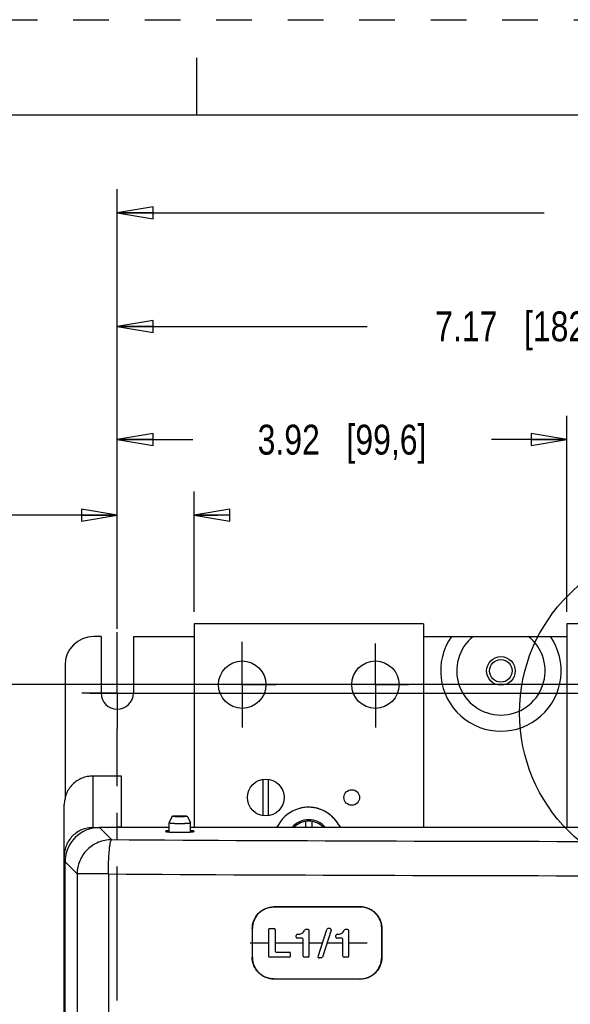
# Model space of a CAD drawing. Header units: inches. Extents: x 0 to 34, y 0 to 22.
# Tile 13 of 25: x 7.6 to 10.5, y 16.8 to 22. Entities that reach past the tile are written whole.
import ezdxf

# ---------------------------------------------------------------- set-up
doc = ezdxf.new("R2010")
doc.units = ezdxf.units.IN
doc.header["$LTSCALE"] = 1.87
doc.header["$MEASUREMENT"] = 0
doc.linetypes.add('CENTER', pattern=[0.6, 0.375, -0.075, 0.075, -0.075])
doc.linetypes.add('HIDDEN', pattern=[0.2, 0.1, -0.1])
doc.layers.get('0').update_dxf_attribs({"linetype": 'CONTINUOUS'})
for name, color, linetype in [('02___PRT_ALL_AXES', 7, 'CONTINUOUS'), ('03___PRT_ALL_CURVES', 7, 'CONTINUOUS'), ('AXIS_PART', 7, 'CONTINUOUS'), ('DEFAULT_2', 8, 'HIDDEN')]:
    doc.layers.add(name, color=color, linetype=linetype)
doc.styles.get("Standard").update_dxf_attribs({"font": 'txt', "width": 0.8})
doc.dimstyles.new('DIMSTYLE_2', dxfattribs={"dimtxt": 0.15625, "dimasz": 0.1875, "dimexe": 0.18, "dimexo": 0.0625, "dimgap": 0.09, "dimtad": 0, "dimtih": 1, "dimtoh": 1, "dimlfac": 1.666667, "dimzin": 4, "dimdsep": 46, "dimtxsty": 'STANDARD', "dimblk": 'CLOSED', "dimblk1": 'CLOSED', "dimblk2": 'CLOSED', "dimcen": 0.09, "dimadec": 0, "dimazin": 0, "dimtfac": 1, "dimtofl": 0, "dimtmove": 0, "dimatfit": 3, "dimldrblk": 'CLOSED', "dimfxl": 1, "dimtolj": 1, "dimtzin": 4, "dimarcsym": 0})

# ---------------------------------------------------------------- blocks, each defined once
blk = doc.blocks.new('_CLOSED')
at = {"color": 0, "linetype": 'BYBLOCK'}
for p, q in [((0, 0), (-1, 0.167)), ((-1, 0.167), (-1, -0.167)), ((-1, -0.167), (0, 0)), ((-1, 0), (0, 0))]:
    blk.add_line(p, q, dxfattribs=at)
blk = doc.blocks.new('*D1')
at = {"color": 2, "linetype": 'CONTINUOUS'}
for p, q in [((8.0841, 18.8364), (8.0841, 21.1141)), ((13.9881, 18.8672), (13.9881, 21.1141)), ((8.0841, 20.9891), (10.3174, 20.9891)), ((13.9881, 20.9891), (11.7549, 20.9891))]:
    blk.add_line(p, q, dxfattribs=at)
at = {"color": 2, "linetype": 'CONTINUOUS', "xscale": 0.1875, "yscale": 0.1875, "zscale": 0.1875, "rotation": 180}
blk.add_blockref('_CLOSED', (8.0841, 20.9891), dxfattribs=at)
at = {"color": 2, "linetype": 'CONTINUOUS', "xscale": 0.1875, "yscale": 0.1875, "zscale": 0.1875}
blk.add_blockref('_CLOSED', (13.9881, 20.9891), dxfattribs=at)
at = {"color": 2, "linetype": 'CONTINUOUS', "insert": (11.0361, 21.0673), "char_height": 0.15625, "width": 1.28125, "attachment_point": 2, "line_spacing_factor": 0.9}
blk.add_mtext('9.84{\\Ftxt.shx;\\W1.000000;\\H0.156250; }[250]', dxfattribs=at)
blk = doc.blocks.new('*D2')
at = {"color": 2, "linetype": 'CONTINUOUS'}
for p, q in [((7.9403, 18.4769), (15.4829, 18.4769)), ((15.3579, 18.4769), (15.3579, 15.8437)), ((15.3579, 12.898), (15.3579, 15.2968)), ((12.5398, 12.898), (15.4829, 12.898))]:
    blk.add_line(p, q, dxfattribs=at)
at = {"color": 2, "linetype": 'CONTINUOUS', "xscale": 0.1875, "yscale": 0.1875, "zscale": 0.1875}
for p, rotation in [((15.3579, 18.4769), 90), ((15.3579, 12.898), 270)]:
    blk.add_blockref('_CLOSED', p, dxfattribs=dict(at, rotation=rotation))
at = {"color": 2, "linetype": 'CONTINUOUS', "insert": (15.1704, 15.7656), "char_height": 0.15625, "width": 0.875, "attachment_point": 2, "line_spacing_factor": 0.9}
blk.add_mtext('9.30\\P[236,2]', dxfattribs=at)
blk = doc.blocks.new('*D3')
at = {"color": 2, "linetype": 'CONTINUOUS'}
for p, q in [((13.5544, 18.5212), (6.3895, 18.5212)), ((6.5145, 18.5212), (6.5145, 11.4544)), ((6.5145, 4.075), (6.5145, 10.9075)), ((13.5532, 4.075), (6.3895, 4.075))]:
    blk.add_line(p, q, dxfattribs=at)
at = {"color": 2, "linetype": 'CONTINUOUS', "xscale": 0.1875, "yscale": 0.1875, "zscale": 0.1875}
for p, rotation in [((6.5145, 18.5212), 90), ((6.5145, 4.075), 270)]:
    blk.add_blockref('_CLOSED', p, dxfattribs=dict(at, rotation=rotation))
at = {"color": 2, "linetype": 'CONTINUOUS', "insert": (6.3895, 11.3762), "char_height": 0.15625, "width": 0.875, "attachment_point": 2, "line_spacing_factor": 0.9}
blk.add_mtext('24.08\\P[611,6]', dxfattribs=at)
blk = doc.blocks.new('*D8')
at = {"color": 2, "linetype": 'CONTINUOUS'}
for p, q in [((8.0841, 18.8538), (8.0841, 20.5206)), ((12.3861, 18.9023), (12.3861, 20.5206)), ((8.0841, 20.3956), (9.3914, 20.3956)), ((12.3861, 20.3956), (11.0789, 20.3956))]:
    blk.add_line(p, q, dxfattribs=at)
at = {"color": 2, "linetype": 'CONTINUOUS', "xscale": 0.1875, "yscale": 0.1875, "zscale": 0.1875, "rotation": 180}
blk.add_blockref('_CLOSED', (8.0841, 20.3956), dxfattribs=at)
at = {"color": 2, "linetype": 'CONTINUOUS', "xscale": 0.1875, "yscale": 0.1875, "zscale": 0.1875}
blk.add_blockref('_CLOSED', (12.3861, 20.3956), dxfattribs=at)
at = {"color": 2, "linetype": 'CONTINUOUS', "insert": (10.2351, 20.4737), "char_height": 0.15625, "width": 1.53125, "attachment_point": 2, "line_spacing_factor": 0.9}
blk.add_mtext('7.17{\\Ftxt.shx;\\W1.000000;\\H0.156250; }[182,1]', dxfattribs=at)
blk = doc.blocks.new('*D9')
at = {"color": 2, "linetype": 'CONTINUOUS'}
for p, q in [((8.0841, 18.848), (8.0841, 19.5324)), ((8.4861, 18.9023), (8.4861, 19.5324)), ((8.0841, 19.4074), (7.1714, 19.4074)), ((8.4861, 19.4074), (8.6111, 19.4074))]:
    blk.add_line(p, q, dxfattribs=at)
at = {"color": 2, "linetype": 'CONTINUOUS', "xscale": 0.1875, "yscale": 0.1875, "zscale": 0.1875}
blk.add_blockref('_CLOSED', (8.0841, 19.4074), dxfattribs=at)
at = {"color": 2, "linetype": 'CONTINUOUS', "xscale": 0.1875, "yscale": 0.1875, "zscale": 0.1875, "rotation": 180}
blk.add_blockref('_CLOSED', (8.4861, 19.4074), dxfattribs=at)
at = {"color": 2, "linetype": 'CONTINUOUS', "insert": (6.9683, 19.4855), "char_height": 0.15625, "width": 0.5, "attachment_point": 3, "line_spacing_factor": 0.9}
blk.add_mtext('.67\\P[17]', dxfattribs=at)
blk = doc.blocks.new('*D21')
at = {"color": 2, "linetype": 'CONTINUOUS'}
for p, q in [((8.0841, 18.8131), (8.0841, 19.928)), ((10.4361, 18.9023), (10.4361, 19.928)), ((8.0841, 19.803), (8.4789, 19.803)), ((10.4361, 19.803), (10.0414, 19.803))]:
    blk.add_line(p, q, dxfattribs=at)
at = {"color": 2, "linetype": 'CONTINUOUS', "xscale": 0.1875, "yscale": 0.1875, "zscale": 0.1875, "rotation": 180}
blk.add_blockref('_CLOSED', (8.0841, 19.803), dxfattribs=at)
at = {"color": 2, "linetype": 'CONTINUOUS', "xscale": 0.1875, "yscale": 0.1875, "zscale": 0.1875}
blk.add_blockref('_CLOSED', (10.4361, 19.803), dxfattribs=at)
at = {"color": 2, "linetype": 'CONTINUOUS', "insert": (9.2601, 19.8811), "char_height": 0.15625, "width": 1.40625, "attachment_point": 2, "line_spacing_factor": 0.9}
blk.add_mtext('3.92{\\Ftxt.shx;\\W1.000000;\\H0.156250; }[99,6]', dxfattribs=at)

msp = doc.modelspace()

# ---------------------------------------------------------------- linework, layer by layer
at = {"color": 7, "linetype": 'CONTINUOUS'}
for p, q in [((8.5, 21.5), (8.5, 21.8)), ((33.5, 21.5), (0.5, 21.5)), ((7.9998, 18.7732), (7.9611, 18.7732)), ((7.8111, 18.6232), (7.8111, 17.92)), ((8.8464, 18.0257), (8.8464, 17.836)), ((8.8758, 17.836), (8.8758, 18.0257)), ((7.9569, 17.7736), (7.9569, 17.7682)), ((8.0539, 17.7103), (7.9907, 17.7736)), ((8.355, 17.7736), (7.9907, 17.7736)), ((8.1069, 17.7736), (8.1069, 17.7788)), ((13.605, 17.7736), (8.4672, 17.7736)), ((9.0681, 17.806), (9.0681, 17.7736)), ((9.1041, 17.7736), (9.1041, 17.806)), ((7.8069, 17.6239), (7.8159, 17.6239)), ((7.8111, 5.3459), (7.8111, 17.594)), ((7.8744, 17.5307), (7.8111, 17.594)), ((7.8111, 17.5483), (7.8069, 17.5483)), ((7.8744, 17.5307), (7.8744, 5.717)), ((8.0378, 17.5307), (7.8744, 17.5307)), ((8.0378, 17.5307), (8.0378, 5.717)), ((9.3536, 17.3594), (8.9032, 17.3581)), ((9.3536, 17.3588), (9.3536, 17.3594)), ((8.9032, 17.3575), (9.3536, 17.3588)), ((8.9032, 17.3581), (8.9032, 17.3575)), ((8.7903, 17.245), (8.7903, 17.095)), ((8.7903, 17.245), (8.7909, 17.245)), ((8.7909, 17.095), (8.7909, 17.245)), ((8.876, 17.239), (8.876, 17.101)), ((8.882, 17.245), (8.9036, 17.245)), ((8.9096, 17.239), (8.9096, 17.1278)), ((9.0202, 17.201), (9.0202, 17.209)), ((9.0829, 17.2399), (9.0686, 17.2399)), ((9.0889, 17.101), (9.0889, 17.2339)), ((9.1345, 17.0997), (9.1807, 17.2408)), ((9.2033, 17.2371), (9.1571, 17.0959)), ((9.1976, 17.245), (9.1864, 17.245)), ((9.2275, 17.201), (9.2275, 17.209)), ((9.2902, 17.2399), (9.276, 17.2399)), ((9.2962, 17.101), (9.2962, 17.2339)), ((9.4679, 17.095), (9.4679, 17.245)), ((9.4679, 17.245), (9.4685, 17.245)), ((9.4685, 17.245), (9.4685, 17.095)), ((9.0512, 17.195), (9.0262, 17.195)), ((9.0572, 17.101), (9.0572, 17.189)), ((9.2585, 17.195), (9.2335, 17.195)), ((9.2645, 17.101), (9.2645, 17.189)), ((8.9156, 17.1218), (8.9845, 17.1218)), ((8.9905, 17.101), (8.9905, 17.1158)), ((8.7909, 17.095), (8.7903, 17.095)), ((8.9845, 17.095), (8.882, 17.095)), ((9.0829, 17.095), (9.0632, 17.095)), ((9.1514, 17.0918), (9.1402, 17.0918)), ((9.2902, 17.095), (9.2705, 17.095)), ((9.4685, 17.095), (9.4679, 17.095)), ((8.9032, 16.9825), (8.9032, 16.9818)), ((8.9032, 16.9825), (9.3536, 16.9811)), ((9.3536, 16.9805), (8.9032, 16.9818)), ((9.3536, 16.9805), (9.3536, 16.9811))]:
    msp.add_line(p, q, dxfattribs=at)
at = {"color": 3, "linetype": 'CONTINUOUS'}
for p, q in [((7.9569, 18.0431), (7.9569, 17.7736)), ((8.1069, 18.0431), (7.9569, 18.0431)), ((8.1069, 17.7788), (8.1069, 18.0431)), ((7.8069, 5.053), (7.8069, 17.8935)), ((7.9569, 17.7736), (7.9907, 17.7736)), ((8.0319, 17.7736), (8.1069, 17.7788)), ((8.9298, 17.7906), (8.9176, 17.7736)), ((9.2532, 17.7736), (9.2306, 17.8049)), ((7.8111, 17.4739), (7.8069, 17.4739))]:
    msp.add_line(p, q, dxfattribs=at)
at = {"color": 2, "linetype": 'CONTINUOUS'}
msp.add_circle((11.061, 18.3731), 0.8725, dxfattribs=at)
at = {"color": 7, "linetype": 'CONTINUOUS'}
for centre, radius in [((10.0911, 18.593), 0.0591), ((8.8611, 17.9308), 0.096)]:
    msp.add_circle(centre, radius, dxfattribs=at)
for centre, radius, start, end in [((7.9611, 18.6232), 0.15, 90, 180), ((9.0861, 17.6998), 0.1149, 40.0197, 139.9803), ((9.0861, 17.6998), 0.1077, 43.2671, 136.7329), ((11.0361, 492.1111), 474.4101, 269.639831, 270.360169), ((11.0361, 497.0901), 479.5687, 269.641773, 270.358227), ((8.882, 17.239), 0.006, 90, 180), ((8.9036, 17.239), 0.006, 0, 90), ((9.0262, 17.209), 0.006, 91.6573, 180), ((9.0219, 17.3603), 0.1453, 271.6169, 273.2739), ((9.0242, 17.3204), 0.1054, 273.2582, 275.4191), ((9.0686, 17.2339), 0.006, 90, 161.781), ((9.0829, 17.2339), 0.006, 0, 90), ((9.1864, 17.239), 0.006, 90, 161.8581), ((9.1976, 17.239), 0.006, 341.8581, 90), ((9.2335, 17.209), 0.006, 91.6573, 180), ((9.2293, 17.3603), 0.1453, 271.6169, 273.2738), ((9.2316, 17.3204), 0.1054, 273.2582, 275.419), ((9.276, 17.2339), 0.006, 90, 161.7809), ((9.2902, 17.2339), 0.006, 0, 90), ((9.0262, 17.201), 0.006, 180, 270), ((9.0512, 17.189), 0.006, 0, 90), ((9.2335, 17.201), 0.006, 180, 270), ((9.2585, 17.189), 0.006, 0, 90), ((8.9156, 17.1278), 0.006, 180, 270), ((8.9845, 17.1158), 0.006, 0, 90), ((8.882, 17.101), 0.006, 180, 270), ((8.9845, 17.101), 0.006, 270, 360), ((9.0632, 17.101), 0.006, 180, 270), ((9.0829, 17.101), 0.006, 270, 360), ((9.1402, 17.0978), 0.006, 161.8581, 270), ((9.1514, 17.0978), 0.006, 270, 341.8581), ((9.2705, 17.101), 0.006, 180, 270), ((9.2902, 17.101), 0.006, 270, 360)]:
    msp.add_arc(centre, radius, start, end, dxfattribs=at)
at = {"color": 3, "linetype": 'CONTINUOUS'}
for centre, radius, start, end in [((9.0844, 17.6999), 0.18, 98.3046, 104.663), ((9.0845, 17.6996), 0.1803, 93.4287, 98.303), ((9.0844, 17.7001), 0.1797, 90.0034, 93.4272), ((9.0861, 17.6998), 0.18, 30.0974, 82.4386), ((9.0845, 17.6999), 0.18, 106.6087, 149.5891), ((9.0845, 17.6997), 0.1801, 104.667, 106.6107), ((9.0848, 17.6997), 0.1804, 149.5952, 155.7489)]:
    msp.add_arc(centre, radius, start, end, dxfattribs=at)
at = {"color": 7, "linetype": 'CONTINUOUS'}
msp.add_ellipse((7.9916, 17.5931), major_axis=(-0.1279, 0.1279), ratio=0.995146, start_param=-0.782965, end_param=0.782965, dxfattribs=at)
at = {"color": 3, "linetype": 'CONTINUOUS'}
for points, knots in [([(7.9569, 18.0431), (7.9471, 18.0431), (7.9275, 18.0412), (7.8992, 18.0326), (7.873, 18.0187), (7.8502, 18), (7.8314, 17.9772), (7.8174, 17.9511), (7.8089, 17.9229), (7.8069, 17.9033), (7.8069, 17.8935)], [0, 0, 0, 0, 0.125048, 0.250303, 0.375369, 0.500391, 0.625353, 0.75025, 0.87525, 1, 1, 1, 1]), ([(9.2306, 17.8049), (9.2265, 17.8107), (9.2175, 17.8217), (9.2021, 17.8366), (9.1852, 17.8496), (9.1668, 17.8604), (9.1472, 17.869), (9.1268, 17.8752), (9.1058, 17.879), (9.0915, 17.8798), (9.0844, 17.8798)], [0, 0, 0, 0, 0.124959, 0.250012, 0.375006, 0.499998, 0.625001, 0.750001, 0.875, 1, 1, 1, 1]), ([(7.9569, 17.7736), (7.9471, 17.7736), (7.9275, 17.7716), (7.8992, 17.7631), (7.873, 17.7492), (7.8502, 17.7304), (7.8314, 17.7076), (7.8174, 17.6816), (7.8089, 17.6533), (7.8069, 17.6337), (7.8069, 17.6239)], [0, 0, 0, 0, 0.125048, 0.250303, 0.375369, 0.500391, 0.625353, 0.75025, 0.87525, 1, 1, 1, 1])]:
    msp.add_open_spline(points, degree=3, knots=knots, dxfattribs=at)
at = {"color": 7, "linetype": 'CONTINUOUS'}
for points, knots in [([(8.0539, 17.7103), (8.0422, 17.7102), (8.0188, 17.7078), (7.985, 17.6974), (7.9538, 17.6807), (7.9265, 17.6582), (7.904, 17.6309), (7.8872, 17.5997), (7.8768, 17.5659), (7.8744, 17.5424), (7.8744, 17.5307)], [0, 0, 0, 0, 0.12487, 0.249838, 0.374897, 0.499999, 0.625102, 0.750159, 0.875129, 1, 1, 1, 1]), ([(8.0378, 17.5307), (8.0376, 17.5419), (8.0379, 17.5639), (8.0392, 17.5959), (8.0408, 17.6257), (8.0424, 17.6486), (8.0439, 17.6649), (8.0451, 17.6755), (8.0464, 17.6848), (8.0478, 17.6928), (8.0494, 17.6993), (8.0509, 17.7044), (8.0522, 17.7076), (8.0532, 17.7094), (8.0537, 17.7101), (8.0539, 17.7103)], [0, 0, 0, 0, 0.184993, 0.364312, 0.530665, 0.678419, 0.743741, 0.802658, 0.854712, 0.899471, 0.936573, 0.965791, 0.986939, 0.994467, 1, 1, 1, 1]), ([(9.3536, 17.3594), (9.3611, 17.3594), (9.3761, 17.358), (9.3978, 17.3515), (9.4178, 17.3409), (9.4353, 17.3266), (9.4497, 17.3091), (9.4604, 17.2892), (9.467, 17.2675), (9.4685, 17.2524), (9.4685, 17.245)], [0, 0, 0, 0, 0.124825, 0.249862, 0.3748, 0.499772, 0.624778, 0.749818, 0.875009, 1, 1, 1, 1]), ([(8.7903, 17.245), (8.7903, 17.2597), (8.7964, 17.2893), (8.8212, 17.327), (8.8589, 17.3519), (8.8885, 17.358), (8.9032, 17.3581)], [0, 0, 0, 0, 0.250229, 0.500317, 0.750213, 1, 1, 1, 1]), ([(8.9032, 17.3575), (8.8886, 17.3574), (8.8592, 17.3513), (8.8217, 17.3266), (8.797, 17.289), (8.7909, 17.2596), (8.7909, 17.245)], [0, 0, 0, 0, 0.249791, 0.499691, 0.749775, 1, 1, 1, 1]), ([(9.4679, 17.245), (9.4679, 17.2524), (9.4664, 17.2674), (9.4599, 17.2889), (9.4492, 17.3088), (9.4349, 17.3261), (9.4174, 17.3404), (9.3976, 17.351), (9.376, 17.3574), (9.3611, 17.3588), (9.3536, 17.3588)], [0, 0, 0, 0, 0.124991, 0.250182, 0.375221, 0.500227, 0.625199, 0.750137, 0.875174, 1, 1, 1, 1]), ([(8.9032, 16.9818), (8.8958, 16.9819), (8.881, 16.9833), (8.8597, 16.9898), (8.8401, 17.0003), (8.8229, 17.0145), (8.8087, 17.0317), (8.7982, 17.0514), (8.7917, 17.0727), (8.7903, 17.0876), (8.7903, 17.095)], [0, 0, 0, 0, 0.124885, 0.249783, 0.374711, 0.499681, 0.6247, 0.749767, 0.874872, 1, 1, 1, 1]), ([(8.7909, 17.095), (8.7909, 17.0876), (8.7923, 17.0729), (8.7987, 17.0516), (8.8092, 17.0321), (8.8233, 17.015), (8.8404, 17.0009), (8.8599, 16.9904), (8.8811, 16.9839), (8.8958, 16.9825), (8.9032, 16.9825)], [0, 0, 0, 0, 0.125129, 0.250237, 0.375306, 0.500326, 0.625296, 0.75022, 0.875116, 1, 1, 1, 1]), ([(9.4685, 17.095), (9.4685, 17.08), (9.4638, 17.0574), (9.4497, 17.0308), (9.4353, 17.0134), (9.4178, 16.9991), (9.3977, 16.9885), (9.3761, 16.982), (9.3611, 16.9805), (9.3536, 16.9805)], [0, 0, 0, 0, 0.249252, 0.374409, 0.499586, 0.624722, 0.7498, 0.875068, 1, 1, 1, 1]), ([(9.3536, 16.9811), (9.3684, 16.9811), (9.391, 16.9857), (9.4174, 16.9996), (9.4348, 17.0138), (9.4491, 17.0312), (9.4632, 17.0576), (9.4679, 17.0801), (9.4679, 17.095)], [0, 0, 0, 0, 0.249309, 0.374536, 0.49982, 0.625146, 0.750452, 1, 1, 1, 1])]:
    msp.add_open_spline(points, degree=3, knots=knots, dxfattribs=at)
for points in [[(9.0342, 17.2155), (9.0386, 17.2159), (9.0421, 17.2166), (9.0447, 17.2175)], [(9.0447, 17.2175), (9.0497, 17.2193), (9.0537, 17.2217), (9.0568, 17.2248)], [(9.0568, 17.2248), (9.0593, 17.2272), (9.0613, 17.2308), (9.0629, 17.2357)], [(9.2415, 17.2155), (9.246, 17.2159), (9.2495, 17.2166), (9.2521, 17.2175)], [(9.2521, 17.2175), (9.257, 17.2193), (9.261, 17.2217), (9.2642, 17.2248)], [(9.2642, 17.2248), (9.2667, 17.2272), (9.2686, 17.2308), (9.2703, 17.2357)]]:
    msp.add_open_spline(points, degree=3, dxfattribs=at)
at = {"layer": '02___PRT_ALL_AXES', "color": 7, "linetype": 'CONTINUOUS'}
for p, q in [((8.3715, 17.8329), (8.3551, 17.7992)), ((8.4507, 17.8329), (8.4672, 17.7992)), ((8.3551, 17.7992), (8.355, 17.7991)), ((8.355, 17.7505), (8.355, 17.7991)), ((8.4672, 17.7991), (8.4672, 17.7992)), ((8.4672, 17.7505), (8.4672, 17.7991))]:
    msp.add_line(p, q, dxfattribs=at)
for points, knots in [([(8.3715, 17.8329), (8.3716, 17.833), (8.3716, 17.833), (8.3717, 17.8331), (8.3719, 17.8332), (8.3722, 17.8333), (8.3726, 17.8334), (8.373, 17.8336), (8.3736, 17.8337), (8.3742, 17.8338), (8.3753, 17.834), (8.3767, 17.8342), (8.3788, 17.8344), (8.3811, 17.8346), (8.3837, 17.8348), (8.3865, 17.835), (8.3896, 17.8351), (8.3929, 17.8353), (8.3976, 17.8354), (8.4037, 17.8355), (8.4086, 17.8356), (8.4111, 17.8356)], [0, 0, 0, 0, 0.004329, 0.007119, 0.010384, 0.018422, 0.028547, 0.040797, 0.05518, 0.07168, 0.090269, 0.133583, 0.184771, 0.243393, 0.308923, 0.380775, 0.458294, 0.540778, 0.627465, 0.810258, 1, 1, 1, 1]), ([(8.4111, 17.83), (8.4085, 17.83), (8.4046, 17.8301), (8.3994, 17.8302), (8.3957, 17.8303), (8.3921, 17.8304), (8.3888, 17.8305), (8.3856, 17.8307), (8.3827, 17.8309), (8.3801, 17.8311), (8.3782, 17.8313), (8.3767, 17.8314), (8.3758, 17.8316), (8.3749, 17.8317), (8.3742, 17.8318), (8.3735, 17.8319), (8.3729, 17.8321), (8.3725, 17.8322), (8.3721, 17.8323), (8.3718, 17.8324), (8.3717, 17.8325), (8.3716, 17.8326), (8.3716, 17.8327), (8.3715, 17.8328), (8.3715, 17.8328), (8.3715, 17.8329), (8.3715, 17.8329)], [0, 0, 0, 0, 0.197109, 0.293197, 0.386339, 0.475629, 0.560167, 0.639106, 0.711663, 0.777127, 0.834848, 0.860632, 0.884282, 0.90574, 0.924962, 0.941913, 0.956564, 0.968899, 0.978932, 0.986716, 0.989808, 0.99241, 0.994589, 0.996457, 0.998189, 1, 1, 1, 1]), ([(8.3973, 17.8327), (8.3973, 17.8328), (8.3973, 17.8328), (8.3973, 17.8328), (8.3973, 17.8328), (8.3973, 17.8329), (8.3973, 17.8329), (8.3974, 17.8329), (8.3975, 17.833), (8.3977, 17.833), (8.3979, 17.8331), (8.3981, 17.8331), (8.3983, 17.8332), (8.3987, 17.8332), (8.3993, 17.8333), (8.4001, 17.8334), (8.401, 17.8335), (8.4021, 17.8335), (8.4032, 17.8336), (8.4044, 17.8337), (8.4056, 17.8337), (8.4069, 17.8337), (8.4088, 17.8338), (8.4102, 17.8338), (8.4111, 17.8338)], [0, 0, 0, 0, 0.004015, 0.005774, 0.007642, 0.009813, 0.012411, 0.01915, 0.028164, 0.03954, 0.053303, 0.069454, 0.087979, 0.108839, 0.157353, 0.214549, 0.279863, 0.352621, 0.432101, 0.51745, 0.607792, 0.702214, 0.799786, 1, 1, 1, 1]), ([(8.4111, 17.8318), (8.4103, 17.8318), (8.4086, 17.8318), (8.4061, 17.8319), (8.4041, 17.832), (8.4027, 17.832), (8.4017, 17.8321), (8.4008, 17.8322), (8.3999, 17.8322), (8.3992, 17.8323), (8.3986, 17.8324), (8.3981, 17.8325), (8.3978, 17.8325), (8.3976, 17.8326), (8.3974, 17.8326), (8.3973, 17.8327), (8.3973, 17.8327), (8.3973, 17.8327)], [0, 0, 0, 0, 0.18651, 0.366562, 0.533629, 0.610493, 0.681986, 0.747472, 0.806401, 0.85825, 0.902599, 0.939095, 0.967467, 0.978584, 0.987664, 0.994757, 1, 1, 1, 1]), ([(8.4111, 17.8356), (8.4136, 17.8356), (8.4186, 17.8355), (8.4247, 17.8354), (8.4294, 17.8353), (8.4326, 17.8351), (8.4357, 17.835), (8.4386, 17.8348), (8.4411, 17.8346), (8.4435, 17.8344), (8.4455, 17.8342), (8.447, 17.834), (8.448, 17.8338), (8.4487, 17.8337), (8.4492, 17.8336), (8.4497, 17.8334), (8.4501, 17.8333), (8.4503, 17.8332), (8.4505, 17.8331), (8.4506, 17.833), (8.4507, 17.833), (8.4507, 17.8329)], [0, 0, 0, 0, 0.189742, 0.372535, 0.459222, 0.541706, 0.619225, 0.691077, 0.756607, 0.815229, 0.866417, 0.909731, 0.92832, 0.94482, 0.959203, 0.971453, 0.981578, 0.989616, 0.992881, 0.995671, 1, 1, 1, 1]), ([(8.4111, 17.8338), (8.4121, 17.8338), (8.4135, 17.8338), (8.4153, 17.8337), (8.4166, 17.8337), (8.4179, 17.8337), (8.4191, 17.8336), (8.4202, 17.8335), (8.4212, 17.8335), (8.4221, 17.8334), (8.4229, 17.8333), (8.4235, 17.8332), (8.4239, 17.8332), (8.4242, 17.8331), (8.4244, 17.8331), (8.4246, 17.833), (8.4247, 17.833), (8.4248, 17.8329), (8.4249, 17.8329), (8.425, 17.8329), (8.425, 17.8328), (8.425, 17.8328), (8.425, 17.8328), (8.425, 17.8328), (8.425, 17.8327)], [0, 0, 0, 0, 0.200214, 0.297786, 0.392208, 0.48255, 0.567899, 0.647379, 0.720137, 0.785451, 0.842647, 0.891161, 0.912021, 0.930546, 0.946697, 0.96046, 0.971836, 0.98085, 0.987589, 0.990187, 0.992358, 0.994226, 0.995985, 1, 1, 1, 1]), ([(8.4507, 17.8329), (8.4507, 17.8329), (8.4507, 17.8328), (8.4507, 17.8328), (8.4507, 17.8327), (8.4506, 17.8326), (8.4505, 17.8325), (8.4504, 17.8324), (8.4501, 17.8323), (8.4498, 17.8322), (8.4493, 17.8321), (8.4487, 17.8319), (8.4481, 17.8318), (8.4473, 17.8317), (8.4464, 17.8316), (8.4455, 17.8314), (8.4441, 17.8313), (8.4421, 17.8311), (8.4395, 17.8309), (8.4366, 17.8307), (8.4335, 17.8305), (8.4301, 17.8304), (8.4265, 17.8303), (8.4228, 17.8302), (8.4177, 17.8301), (8.4137, 17.83), (8.4111, 17.83)], [0, 0, 0, 0, 0.001811, 0.003543, 0.005411, 0.00759, 0.010192, 0.013284, 0.021068, 0.031101, 0.043436, 0.058087, 0.075038, 0.09426, 0.115718, 0.139368, 0.165152, 0.222873, 0.288337, 0.360894, 0.439833, 0.524371, 0.613661, 0.706803, 0.802891, 1, 1, 1, 1]), ([(8.425, 17.8327), (8.4249, 17.8327), (8.4249, 17.8327), (8.4248, 17.8326), (8.4247, 17.8326), (8.4245, 17.8325), (8.4241, 17.8325), (8.4236, 17.8324), (8.423, 17.8323), (8.4223, 17.8322), (8.4215, 17.8322), (8.4206, 17.8321), (8.4196, 17.832), (8.4181, 17.832), (8.4162, 17.8319), (8.4137, 17.8318), (8.412, 17.8318), (8.4111, 17.8318)], [0, 0, 0, 0, 0.005243, 0.012336, 0.021416, 0.032533, 0.060905, 0.097401, 0.14175, 0.193599, 0.252528, 0.318014, 0.389507, 0.466371, 0.633438, 0.81349, 1, 1, 1, 1]), ([(8.355, 17.7991), (8.355, 17.799), (8.355, 17.799), (8.3551, 17.7989), (8.3552, 17.7988), (8.3553, 17.7987), (8.3554, 17.7986), (8.3556, 17.7985), (8.3559, 17.7984), (8.3562, 17.7983), (8.3567, 17.7981), (8.3575, 17.7979), (8.3583, 17.7977), (8.3593, 17.7975), (8.3604, 17.7974), (8.3617, 17.7972), (8.363, 17.797), (8.3651, 17.7968), (8.3679, 17.7966), (8.3716, 17.7963), (8.3756, 17.796), (8.38, 17.7958), (8.3848, 17.7956), (8.3915, 17.7954), (8.4003, 17.7952), (8.4075, 17.7951), (8.4111, 17.7951)], [0, 0, 0, 0, 0.001723, 0.003641, 0.005898, 0.008585, 0.011754, 0.015437, 0.01965, 0.024406, 0.035569, 0.048956, 0.064558, 0.082354, 0.102317, 0.124407, 0.148574, 0.174765, 0.232982, 0.298516, 0.370752, 0.449007, 0.532534, 0.620541, 0.806564, 1, 1, 1, 1]), ([(8.4111, 17.7951), (8.4148, 17.7951), (8.4219, 17.7952), (8.4307, 17.7954), (8.4375, 17.7956), (8.4422, 17.7958), (8.4466, 17.796), (8.4507, 17.7963), (8.4543, 17.7966), (8.4572, 17.7968), (8.4592, 17.797), (8.4606, 17.7972), (8.4618, 17.7974), (8.4629, 17.7975), (8.4639, 17.7977), (8.4648, 17.7979), (8.4655, 17.7981), (8.466, 17.7983), (8.4664, 17.7984), (8.4666, 17.7985), (8.4668, 17.7986), (8.4669, 17.7987), (8.4671, 17.7988), (8.4672, 17.7989), (8.4672, 17.799), (8.4672, 17.799), (8.4672, 17.7991)], [0, 0, 0, 0, 0.193436, 0.379459, 0.467466, 0.550993, 0.629248, 0.701484, 0.767018, 0.825235, 0.851426, 0.875593, 0.897683, 0.917646, 0.935442, 0.951044, 0.964431, 0.975594, 0.98035, 0.984563, 0.988246, 0.991415, 0.994102, 0.996359, 0.998277, 1, 1, 1, 1]), ([(8.3544, 17.7573), (8.3518, 17.7571), (8.3472, 17.7567), (8.342, 17.756), (8.339, 17.7553), (8.3376, 17.7549), (8.3368, 17.7546), (8.3364, 17.7544), (8.3361, 17.7541), (8.3361, 17.7539)], [0, 0, 0, 0, 0.415566, 0.724178, 0.835323, 0.917233, 0.9474, 0.970687, 1, 1, 1, 1]), ([(8.3361, 17.7539), (8.3361, 17.7537), (8.3365, 17.7534), (8.337, 17.7531), (8.3379, 17.7527), (8.3396, 17.7523), (8.3433, 17.7516), (8.3495, 17.7508), (8.3588, 17.7501), (8.37, 17.7495), (8.3828, 17.749), (8.3967, 17.7487), (8.4111, 17.7486), (8.4256, 17.7487), (8.4395, 17.749), (8.4523, 17.7495), (8.4635, 17.7501), (8.4727, 17.7508), (8.4789, 17.7516), (8.4827, 17.7523), (8.4843, 17.7527), (8.4853, 17.7531), (8.4858, 17.7534), (8.4861, 17.7537), (8.4861, 17.7539)], [0, 0, 0, 0, 0.004146, 0.007577, 0.012066, 0.024331, 0.041018, 0.087261, 0.14913, 0.22442, 0.310199, 0.403256, 0.5, 0.596744, 0.689801, 0.77558, 0.85087, 0.912739, 0.958982, 0.975669, 0.987934, 0.992423, 0.995854, 1, 1, 1, 1]), ([(8.4861, 17.7539), (8.4861, 17.7541), (8.4859, 17.7544), (8.4854, 17.7546), (8.4846, 17.7549), (8.4833, 17.7553), (8.4802, 17.756), (8.475, 17.7567), (8.4705, 17.7571), (8.4679, 17.7573)], [0, 0, 0, 0, 0.029313, 0.0526, 0.082767, 0.164677, 0.275822, 0.584434, 1, 1, 1, 1])]:
    msp.add_open_spline(points, degree=3, knots=knots, dxfattribs=at)
at = {"layer": '03___PRT_ALL_CURVES', "color": 4, "linetype": 'CONTINUOUS'}
for p, q in [((8.7801, 17.17), (8.876, 17.17)), ((8.9096, 17.17), (9.0572, 17.17)), ((9.0889, 17.17), (9.1575, 17.17)), ((9.1813, 17.17), (9.2645, 17.17)), ((9.2962, 17.17), (9.3921, 17.17))]:
    msp.add_line(p, q, dxfattribs=at)
at = {"layer": 'AXIS_PART', "color": 7, "linetype": 'CONTINUOUS'}
for p, q in [((8.4861, 18.8398), (8.4861, 17.7736)), ((9.6861, 18.8398), (8.4861, 18.8398)), ((9.6861, 18.8398), (9.6861, 17.7736)), ((10.4361, 18.8398), (10.4361, 17.7736)), ((11.6361, 18.8398), (10.4361, 18.8398)), ((7.9998, 18.7732), (7.9998, 18.4769)), ((8.1684, 18.7732), (8.1684, 18.4769)), ((8.1684, 18.7732), (8.4861, 18.7732)), ((9.6861, 18.7732), (10.4361, 18.7732))]:
    msp.add_line(p, q, dxfattribs=at)
at = {"layer": 'AXIS_PART', "color": 7, "linetype": 'CENTER'}
for p, q in [((8.0841, 18.4769), (8.0841, 18.7957)), ((8.7378, 18.5212), (8.7378, 18.7451)), ((9.4344, 18.5212), (9.4344, 18.7368)), ((8.7378, 18.5212), (7.7629, 18.5212)), ((8.7378, 18.5212), (8.7378, 18.2973)), ((8.7378, 18.5212), (8.9155, 18.5212)), ((9.4344, 18.5212), (8.9155, 18.5212)), ((9.4344, 18.5212), (9.4344, 18.2973)), ((9.4344, 18.5212), (9.607, 18.5212)), ((10.6878, 18.5212), (9.607, 18.5212)), ((8.0841, 18.4769), (7.8998, 18.4769)), ((8.0841, 18.4769), (8.0841, 18.2926)), ((8.0841, 18.4769), (13.8038, 18.4769)), ((8.0841, 4.5269), (8.0841, 18.2926))]:
    msp.add_line(p, q, dxfattribs=at)
at = {"layer": 'AXIS_PART', "color": 7, "linetype": 'CONTINUOUS'}
for centre, radius in [((10.0911, 18.593), 0.075), ((8.7378, 18.5212), 0.1239), ((9.4344, 18.5212), 0.1239), ((9.3111, 17.9308), 0.0408)]:
    msp.add_circle(centre, radius, dxfattribs=at)
for centre, radius, start, end in [((10.0911, 18.593), 0.3152, 145.1344, 34.8656), ((10.0911, 18.593), 0.2312, 128.7907, 51.2093), ((8.0841, 18.4769), 0.0843, 180, 360)]:
    msp.add_arc(centre, radius, start, end, dxfattribs=at)
at = {"layer": 'DEFAULT_2', "color": 8, "linetype": 'HIDDEN'}
msp.add_line((0, 22), (34, 22), dxfattribs=at)

# ---------------------------------------------------------------- dimensions: what is measured, and where the dimension line sits
at = {"color": 2, "linetype": 'CONTINUOUS'}
for base, p1, p2, angle, picture, middle in [((8.0841, 20.9891), (13.9881, 18.8672), (8.0841, 18.8364), 180, '*D1', (10.8799, 20.9891)), ((8.0841, 20.3956), (12.3861, 18.9023), (8.0841, 18.8538), 180, '*D8', (10.0789, 20.3956)), ((8.0841, 19.803), (10.4361, 18.9023), (8.0841, 18.8131), 180, '*D21', (9.1039, 19.803)), ((8.0841, 19.4074), (8.4861, 18.9023), (8.0841, 18.848), 180, '*D9', (6.5933, 19.2902)), ((6.5145, 4.075), (13.5544, 18.5212), (13.5532, 4.075), 270, '*D3', (6.327, 11.1809)), ((15.3579, 12.898), (7.9403, 18.4769), (12.5398, 12.898), 270, '*D2', (15.2017, 15.5702))]:
    dim = msp.add_linear_dim(base=base, p1=p1, p2=p2, angle=angle, dimstyle='DIMSTYLE_2', dxfattribs=at)
    dim.commit()
    dim.dimension.update_dxf_attribs({"geometry": picture, "text_midpoint": middle, "dimtype": 160})

doc.saveas('drawing.dxf')
